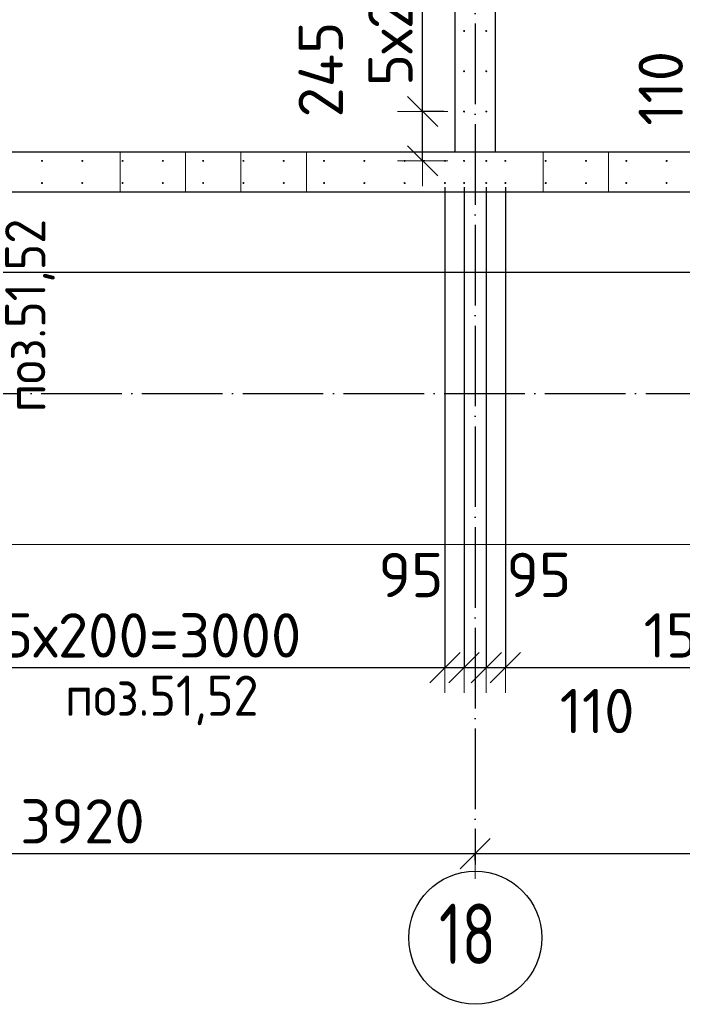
# Model space of a CAD drawing. Header units: millimetres. Extents: x 123094 to 184385, y 26948 to 48500.
# Tile 67 of 104: x 154600 to 157888, y 26967 to 31856. Entities that reach past the tile are written whole.
import ezdxf

# ---------------------------------------------------------------- set-up
doc = ezdxf.new("R2010")
doc.units = ezdxf.units.MM
doc.header["$PDMODE"] = 65
for name, pattern in [('______11', [500, 400, -50, 0, -50]), ('______2', [270, 200, -70]), ('______5', [1100, 800, -100, 100, -100])]:
    doc.linetypes.add(name, pattern=pattern)
for name, color, linetype, lineweight in [('Standard', 7, 'Continuous', 25), ('Арм.стержн. Выпуски', 180, 'Continuous', 35), ('Размерная линия_ общее', 7, 'Continuous', 13), ('Стена_ общее', 7, 'Continuous', 35), ('Фундамент_ общее', 7, 'Continuous', 35)]:
    doc.layers.add(name, color=color, linetype=linetype, lineweight=lineweight)
doc.layers.add('Осевая линия_ общее', color=7, linetype='______5', lineweight=13, true_color=0xa0a0a0)
doc.styles.add('ISOCPEUR', font='ISOCPEUR')
doc.dimstyles.new('DIMSTYLE_3', dxfattribs={"dimtxt": 220, "dimasz": 250, "dimexe": 0, "dimexo": 0, "dimgap": 110, "dimtad": 2, "dimdec": 0, "dimrnd": 5, "dimzin": 12, "dimdsep": 46, "dimtxsty": 'ISOCPEUR', "dimblk1": 'ALL_ML_STRICH', "dimblk2": 'ALL_ML_STRICH', "dimsah": 1, "dimcen": 0, "dimclrd": 7, "dimclre": 256, "dimclrt": 7, "dimadec": 0, "dimazin": 0, "dimtfac": 1, "dimtdec": 0, "dimtix": 1, "dimtmove": 2, "dimatfit": 3, "dimfxl": 0, "dimtzin": 0, "dimlwd": 0, "dimlwe": -3, "dimarcsym": 0})
doc.dimstyles.new('DIMSTYLE_5', dxfattribs={"dimtxt": 220, "dimasz": 250, "dimexe": 0, "dimexo": 0, "dimgap": 110, "dimtad": 2, "dimdec": 0, "dimrnd": 5, "dimzin": 12, "dimdsep": 46, "dimtxsty": 'ISOCPEUR', "dimblk1": 'ALL_ML_STRICH', "dimblk2": 'ALL_ML_STRICH', "dimsah": 1, "dimcen": 0, "dimclrd": 7, "dimclre": 256, "dimclrt": 7, "dimadec": 0, "dimazin": 0, "dimtfac": 1, "dimtdec": 0, "dimtix": 1, "dimtmove": 2, "dimatfit": 3, "dimfxl": 0, "dimtvp": 1.2, "dimtzin": 0, "dimlwd": 0, "dimlwe": -3, "dimarcsym": 0})
doc.dimstyles.new('DIMSTYLE_7', dxfattribs={"dimtxt": 220, "dimasz": 250, "dimexe": 0, "dimexo": 0, "dimgap": 110, "dimtad": 0, "dimdec": 0, "dimrnd": 5, "dimzin": 12, "dimdsep": 46, "dimtxsty": 'ISOCPEUR', "dimblk1": 'ALL_ML_STRICH', "dimblk2": 'ALL_ML_STRICH', "dimsah": 1, "dimcen": 0, "dimclrd": 7, "dimclre": 256, "dimclrt": 7, "dimadec": 0, "dimazin": 0, "dimtfac": 1, "dimtdec": 0, "dimtix": 1, "dimtmove": 2, "dimatfit": 3, "dimfxl": 0, "dimtvp": 1.2, "dimtzin": 0, "dimlwd": 0, "dimlwe": -3, "dimarcsym": 0})

# ---------------------------------------------------------------- blocks, each defined once
blk = doc.blocks.new('ALL_ML_STRICH')
at = {"color": 0, "linetype": 'ByBlock', "lineweight": -2}
for p, q in [((0, -0.5), (0, 0.5)), ((-0.3, -0.3), (0.3, 0.3)), ((-1, 0), (0.5, 0))]:
    blk.add_line(p, q, dxfattribs=at)
blk = doc.blocks.new('*D35')
at = {"layer": 'DEFPOINTS', "color": 7, "linetype": 'Continuous', "lineweight": 13, "transparency": 33554687}
for p in [(152940, 27715.7), (152940, 27662.1), (156860, 27662.1)]:
    blk.add_point(p, dxfattribs=at)
at = {"layer": 'Размерная линия_ общее', "color": 253, "linetype": 'Continuous', "lineweight": -2, "true_color": 0xa0a0a0, "transparency": 33554687}
for p, q in [((152940, 27682.1), (152940, 27715.7)), ((156860, 27682.1), (156860, 27715.7))]:
    blk.add_line(p, q, dxfattribs=at)
at = {"layer": 'Размерная линия_ общее', "color": 7, "linetype": 'Continuous', "lineweight": -2, "transparency": 33554687}
blk.add_line((152940, 27715.7), (156860, 27715.7), dxfattribs=at)
at = {"layer": 'Размерная линия_ общее', "color": 7, "linetype": 'Continuous', "lineweight": 13, "transparency": 33554687, "xscale": 250, "yscale": 250, "zscale": 250, "rotation": 180}
blk.add_blockref('ALL_ML_STRICH', (152940, 27715.7), dxfattribs=at)
at = {"layer": 'Размерная линия_ общее', "color": 7, "linetype": 'Continuous', "lineweight": 13, "transparency": 33554687, "xscale": 250, "yscale": 250, "zscale": 250}
blk.add_blockref('ALL_ML_STRICH', (156860, 27715.7), dxfattribs=at)
at = {"layer": 'Размерная линия_ общее', "color": 7, "linetype": 'Continuous', "lineweight": 13, "transparency": 33554687, "insert": (154911, 27875.7), "char_height": 220, "width": 880, "attachment_point": 5, "style": 'ISOCPEUR'}
blk.add_mtext('\\A1;{3920}', dxfattribs=at)
blk = doc.blocks.new('*D36')
at = {"layer": 'DEFPOINTS', "color": 7, "linetype": 'Continuous', "lineweight": 13, "transparency": 33554687}
for p in [(156860, 27715.7), (156860, 27662.1), (160780, 27662.1)]:
    blk.add_point(p, dxfattribs=at)
at = {"layer": 'Размерная линия_ общее', "color": 253, "linetype": 'Continuous', "lineweight": -2, "true_color": 0xa0a0a0, "transparency": 33554687}
for p, q in [((156860, 27682.1), (156860, 27715.7)), ((160780, 27682.1), (160780, 27715.7))]:
    blk.add_line(p, q, dxfattribs=at)
at = {"layer": 'Размерная линия_ общее', "color": 7, "linetype": 'Continuous', "lineweight": -2, "transparency": 33554687}
blk.add_line((156860, 27715.7), (160780, 27715.7), dxfattribs=at)
at = {"layer": 'Размерная линия_ общее', "color": 7, "linetype": 'Continuous', "lineweight": 13, "transparency": 33554687, "xscale": 250, "yscale": 250, "zscale": 250, "rotation": 180}
blk.add_blockref('ALL_ML_STRICH', (156860, 27715.7), dxfattribs=at)
at = {"layer": 'Размерная линия_ общее', "color": 7, "linetype": 'Continuous', "lineweight": 13, "transparency": 33554687, "xscale": 250, "yscale": 250, "zscale": 250}
blk.add_blockref('ALL_ML_STRICH', (160780, 27715.7), dxfattribs=at)
at = {"layer": 'Размерная линия_ общее', "color": 7, "linetype": 'Continuous', "lineweight": 13, "transparency": 33554687, "insert": (158831, 27875.7), "char_height": 220, "width": 880, "attachment_point": 5, "style": 'ISOCPEUR'}
blk.add_mtext('\\A1;{3920}', dxfattribs=at)
blk = doc.blocks.new('*D41')
at = {"layer": 'DEFPOINTS', "color": 7, "linetype": 'Continuous', "lineweight": 13, "transparency": 33554687}
for p in [(156805, 31400), (156599.3, 31155), (156710, 31155)]:
    blk.add_point(p, dxfattribs=at)
at = {"layer": 'Размерная линия_ общее', "color": 253, "linetype": 'Continuous', "lineweight": -2, "true_color": 0xa0a0a0, "transparency": 33554687}
for p, q in [((156705, 31400), (156599.3, 31400)), ((156610, 31155), (156599.3, 31155))]:
    blk.add_line(p, q, dxfattribs=at)
at = {"layer": 'Размерная линия_ общее', "color": 7, "linetype": 'Continuous', "lineweight": -2, "transparency": 33554687}
blk.add_line((156599.3, 31155), (156599.3, 31400), dxfattribs=at)
at = {"layer": 'Размерная линия_ общее', "color": 7, "linetype": 'Continuous', "lineweight": 13, "transparency": 33554687, "xscale": 250, "yscale": 250, "zscale": 250}
for p, rotation in [((156599.3, 31400), 90), ((156599.3, 31155), 270)]:
    blk.add_blockref('ALL_ML_STRICH', p, dxfattribs=dict(at, rotation=rotation))
at = {"layer": 'Размерная линия_ общее', "color": 7, "linetype": 'Continuous', "lineweight": 13, "transparency": 33554687, "insert": (156093.3, 31608.6), "char_height": 220, "width": 660, "attachment_point": 5, "rotation": 90, "style": 'ISOCPEUR'}
blk.add_mtext('\\A1;{245}', dxfattribs=at)
blk = doc.blocks.new('*D42')
at = {"layer": 'DEFPOINTS', "color": 7, "linetype": 'Continuous', "lineweight": 13, "transparency": 33554687}
for p in [(156805, 32400), (156599.3, 31400), (156805, 31400)]:
    blk.add_point(p, dxfattribs=at)
at = {"layer": 'Размерная линия_ общее', "color": 253, "linetype": 'Continuous', "lineweight": -2, "true_color": 0xa0a0a0, "transparency": 33554687}
for p, q in [((156705, 32400), (156599.3, 32400)), ((156705, 31400), (156599.3, 31400))]:
    blk.add_line(p, q, dxfattribs=at)
at = {"layer": 'Размерная линия_ общее', "color": 7, "linetype": 'Continuous', "lineweight": -2, "transparency": 33554687}
blk.add_line((156599.3, 31400), (156599.3, 32400), dxfattribs=at)
at = {"layer": 'Размерная линия_ общее', "color": 7, "linetype": 'Continuous', "lineweight": 13, "transparency": 33554687, "xscale": 250, "yscale": 250, "zscale": 250}
for p, rotation in [((156599.3, 32400), 90), ((156599.3, 31400), 270)]:
    blk.add_blockref('ALL_ML_STRICH', p, dxfattribs=dict(at, rotation=rotation))
at = {"layer": 'Размерная линия_ общее', "color": 7, "linetype": 'Continuous', "lineweight": 13, "transparency": 33554687, "insert": (156329.3, 31526), "char_height": 220, "width": 11, "attachment_point": 1, "rotation": 90, "line_spacing_factor": 0.60241, "style": 'ISOCPEUR'}
blk.add_mtext('5х200', dxfattribs=at)
blk = doc.blocks.new('*D118')
at = {"layer": 'DEFPOINTS', "color": 7, "linetype": 'Continuous', "lineweight": 13, "transparency": 33554687}
for p in [(158200.5, 31155), (158205.5, 31045), (158260.9, 31045)]:
    blk.add_point(p, dxfattribs=at)
at = {"layer": 'Размерная линия_ общее', "color": 253, "linetype": 'Continuous', "lineweight": -2, "true_color": 0xa0a0a0, "transparency": 33554687}
for p, q in [((158220.5, 31155), (158260.9, 31155)), ((158225.5, 31045), (158260.9, 31045))]:
    blk.add_line(p, q, dxfattribs=at)
at = {"layer": 'Размерная линия_ общее', "color": 7, "linetype": 'Continuous', "lineweight": -2, "transparency": 33554687}
blk.add_line((158260.9, 31045), (158260.9, 31155), dxfattribs=at)
at = {"layer": 'Размерная линия_ общее', "color": 7, "linetype": 'Continuous', "lineweight": 13, "transparency": 33554687, "xscale": 250, "yscale": 250, "zscale": 250}
for p, rotation in [((158260.9, 31045), 270), ((158260.9, 31155), 90)]:
    blk.add_blockref('ALL_ML_STRICH', p, dxfattribs=dict(at, rotation=rotation))
at = {"layer": 'Размерная линия_ общее', "color": 7, "linetype": 'Continuous', "lineweight": 13, "transparency": 33554687, "insert": (157781, 31515.2), "char_height": 220, "width": 660, "attachment_point": 5, "rotation": 90, "style": 'ISOCPEUR'}
blk.add_mtext('\\A1;{110}', dxfattribs=at)
blk = doc.blocks.new('*D360')
at = {"layer": 'DEFPOINTS', "color": 7, "linetype": 'Continuous', "lineweight": 13, "transparency": 33554687}
for p in [(153710, 31045), (156710, 31045), (153710, 28639)]:
    blk.add_point(p, dxfattribs=at)
at = {"layer": 'Размерная линия_ общее', "color": 253, "linetype": 'Continuous', "lineweight": -2, "true_color": 0xa0a0a0, "transparency": 33554687}
for p, q in [((153710, 31025), (153710, 28639)), ((156710, 31025), (156710, 28639))]:
    blk.add_line(p, q, dxfattribs=at)
at = {"layer": 'Размерная линия_ общее', "color": 7, "linetype": 'Continuous', "lineweight": -2, "transparency": 33554687}
blk.add_line((153710, 28639), (156710, 28639), dxfattribs=at)
at = {"layer": 'Размерная линия_ общее', "color": 7, "linetype": 'Continuous', "lineweight": 13, "transparency": 33554687, "xscale": 250, "yscale": 250, "zscale": 250, "rotation": 180}
blk.add_blockref('ALL_ML_STRICH', (153710, 28639), dxfattribs=at)
at = {"layer": 'Размерная линия_ общее', "color": 7, "linetype": 'Continuous', "lineweight": 13, "transparency": 33554687, "xscale": 250, "yscale": 250, "zscale": 250}
blk.add_blockref('ALL_ML_STRICH', (156710, 28639), dxfattribs=at)
at = {"layer": 'Размерная линия_ общее', "color": 7, "linetype": 'Continuous', "lineweight": 13, "transparency": 33554687, "insert": (154396, 28909), "char_height": 220, "width": 11, "attachment_point": 1, "line_spacing_factor": 0.60241, "style": 'ISOCPEUR'}
blk.add_mtext('15х200=3000', dxfattribs=at)
blk = doc.blocks.new('*D361')
at = {"layer": 'DEFPOINTS', "color": 7, "linetype": 'Continuous', "lineweight": 13, "transparency": 33554687}
for p in [(156710, 31045), (156805, 31045), (156710, 28639)]:
    blk.add_point(p, dxfattribs=at)
at = {"layer": 'Размерная линия_ общее', "color": 253, "linetype": 'Continuous', "lineweight": -2, "true_color": 0xa0a0a0, "transparency": 33554687}
for p, q in [((156710, 31025), (156710, 28639)), ((156805, 31025), (156805, 28639))]:
    blk.add_line(p, q, dxfattribs=at)
at = {"layer": 'Размерная линия_ общее', "color": 7, "linetype": 'Continuous', "lineweight": -2, "transparency": 33554687}
blk.add_line((156710, 28639), (156805, 28639), dxfattribs=at)
at = {"layer": 'Размерная линия_ общее', "color": 7, "linetype": 'Continuous', "lineweight": 13, "transparency": 33554687, "xscale": 250, "yscale": 250, "zscale": 250}
blk.add_blockref('ALL_ML_STRICH', (156805, 28639), dxfattribs=at)
at = {"layer": 'Размерная линия_ общее', "color": 7, "linetype": 'Continuous', "lineweight": 13, "transparency": 33554687, "xscale": 250, "yscale": 250, "zscale": 250, "rotation": 180}
blk.add_blockref('ALL_ML_STRICH', (156710, 28639), dxfattribs=at)
at = {"layer": 'Размерная линия_ общее', "color": 7, "linetype": 'Continuous', "lineweight": 13, "transparency": 33554687, "insert": (156541.1, 29098.7), "char_height": 220, "width": 440, "attachment_point": 5, "style": 'ISOCPEUR'}
blk.add_mtext('\\A1;{95}', dxfattribs=at)
blk = doc.blocks.new('*D362')
at = {"layer": 'DEFPOINTS', "color": 7, "linetype": 'Continuous', "lineweight": 13, "transparency": 33554687}
for p in [(156805, 31045), (156915, 31045), (156805, 28639)]:
    blk.add_point(p, dxfattribs=at)
at = {"layer": 'Размерная линия_ общее', "color": 253, "linetype": 'Continuous', "lineweight": -2, "true_color": 0xa0a0a0, "transparency": 33554687}
for p, q in [((156805, 31025), (156805, 28639)), ((156915, 31025), (156915, 28639))]:
    blk.add_line(p, q, dxfattribs=at)
at = {"layer": 'Размерная линия_ общее', "color": 7, "linetype": 'Continuous', "lineweight": -2, "transparency": 33554687}
blk.add_line((156805, 28639), (156915, 28639), dxfattribs=at)
at = {"layer": 'Размерная линия_ общее', "color": 7, "linetype": 'Continuous', "lineweight": 13, "transparency": 33554687, "xscale": 250, "yscale": 250, "zscale": 250}
blk.add_blockref('ALL_ML_STRICH', (156915, 28639), dxfattribs=at)
at = {"layer": 'Размерная линия_ общее', "color": 7, "linetype": 'Continuous', "lineweight": 13, "transparency": 33554687, "xscale": 250, "yscale": 250, "zscale": 250, "rotation": 180}
blk.add_blockref('ALL_ML_STRICH', (156805, 28639), dxfattribs=at)
at = {"layer": 'Размерная линия_ общее', "color": 7, "linetype": 'Continuous', "lineweight": 13, "transparency": 33554687, "insert": (157465.2, 28423.5), "char_height": 220, "width": 660, "attachment_point": 5, "style": 'ISOCPEUR'}
blk.add_mtext('\\A1;{110}', dxfattribs=at)
blk = doc.blocks.new('*D363')
at = {"layer": 'DEFPOINTS', "color": 7, "linetype": 'Continuous', "lineweight": 13, "transparency": 33554687}
for p in [(156915, 31045), (157010, 31045), (156915, 28639)]:
    blk.add_point(p, dxfattribs=at)
at = {"layer": 'Размерная линия_ общее', "color": 253, "linetype": 'Continuous', "lineweight": -2, "true_color": 0xa0a0a0, "transparency": 33554687}
for p, q in [((156915, 31025), (156915, 28639)), ((157010, 31025), (157010, 28639))]:
    blk.add_line(p, q, dxfattribs=at)
at = {"layer": 'Размерная линия_ общее', "color": 7, "linetype": 'Continuous', "lineweight": -2, "transparency": 33554687}
blk.add_line((156915, 28639), (157010, 28639), dxfattribs=at)
at = {"layer": 'Размерная линия_ общее', "color": 7, "linetype": 'Continuous', "lineweight": 13, "transparency": 33554687, "xscale": 250, "yscale": 250, "zscale": 250}
blk.add_blockref('ALL_ML_STRICH', (157010, 28639), dxfattribs=at)
at = {"layer": 'Размерная линия_ общее', "color": 7, "linetype": 'Continuous', "lineweight": 13, "transparency": 33554687, "xscale": 250, "yscale": 250, "zscale": 250, "rotation": 180}
blk.add_blockref('ALL_ML_STRICH', (156915, 28639), dxfattribs=at)
at = {"layer": 'Размерная линия_ общее', "color": 7, "linetype": 'Continuous', "lineweight": 13, "transparency": 33554687, "insert": (157176, 29099.3), "char_height": 220, "width": 440, "attachment_point": 5, "style": 'ISOCPEUR'}
blk.add_mtext('\\A1;{95}', dxfattribs=at)
blk = doc.blocks.new('*D364')
at = {"layer": 'DEFPOINTS', "color": 7, "linetype": 'Continuous', "lineweight": 13, "transparency": 33554687}
for p in [(157010, 31045), (160010, 31045), (157010, 28639)]:
    blk.add_point(p, dxfattribs=at)
at = {"layer": 'Размерная линия_ общее', "color": 253, "linetype": 'Continuous', "lineweight": -2, "true_color": 0xa0a0a0, "transparency": 33554687}
for p, q in [((157010, 31025), (157010, 28639)), ((160010, 31025), (160010, 28639))]:
    blk.add_line(p, q, dxfattribs=at)
at = {"layer": 'Размерная линия_ общее', "color": 7, "linetype": 'Continuous', "lineweight": -2, "transparency": 33554687}
blk.add_line((157010, 28639), (160010, 28639), dxfattribs=at)
at = {"layer": 'Размерная линия_ общее', "color": 7, "linetype": 'Continuous', "lineweight": 13, "transparency": 33554687, "xscale": 250, "yscale": 250, "zscale": 250, "rotation": 180}
blk.add_blockref('ALL_ML_STRICH', (157010, 28639), dxfattribs=at)
at = {"layer": 'Размерная линия_ общее', "color": 7, "linetype": 'Continuous', "lineweight": 13, "transparency": 33554687, "xscale": 250, "yscale": 250, "zscale": 250}
blk.add_blockref('ALL_ML_STRICH', (160010, 28639), dxfattribs=at)
at = {"layer": 'Размерная линия_ общее', "color": 7, "linetype": 'Continuous', "lineweight": 13, "transparency": 33554687, "insert": (157696, 28909), "char_height": 220, "width": 11, "attachment_point": 1, "line_spacing_factor": 0.60241, "style": 'ISOCPEUR'}
blk.add_mtext('15х200=3000', dxfattribs=at)

msp = doc.modelspace()

# ---------------------------------------------------------------- hatches: boundary and pattern name
at = {"layer": 'Арм.стержн. Выпуски', "linetype": 'Continuous', "lineweight": 35, "transparency": 33554687}
for points in [[(156810, 31800), (156809.6, 31801.9), (156808.5, 31803.5), (156806.9, 31804.6), (156805, 31805), (156803.1, 31804.6), (156801.5, 31803.5), (156800.4, 31801.9), (156800, 31800), (156800.4, 31798.1), (156801.5, 31796.5), (156803.1, 31795.4), (156805, 31795), (156806.9, 31795.4), (156808.5, 31796.5), (156809.6, 31798.1)], [(156920, 31800), (156919.6, 31801.9), (156918.5, 31803.5), (156916.9, 31804.6), (156915, 31805), (156913.1, 31804.6), (156911.5, 31803.5), (156910.4, 31801.9), (156910, 31800), (156910.4, 31798.1), (156911.5, 31796.5), (156913.1, 31795.4), (156915, 31795), (156916.9, 31795.4), (156918.5, 31796.5), (156919.6, 31798.1)], [(156810, 31600), (156809.6, 31601.9), (156808.5, 31603.5), (156806.9, 31604.6), (156805, 31605), (156803.1, 31604.6), (156801.5, 31603.5), (156800.4, 31601.9), (156800, 31600), (156800.4, 31598.1), (156801.5, 31596.5), (156803.1, 31595.4), (156805, 31595), (156806.9, 31595.4), (156808.5, 31596.5), (156809.6, 31598.1)], [(156920, 31600), (156919.6, 31601.9), (156918.5, 31603.5), (156916.9, 31604.6), (156915, 31605), (156913.1, 31604.6), (156911.5, 31603.5), (156910.4, 31601.9), (156910, 31600), (156910.4, 31598.1), (156911.5, 31596.5), (156913.1, 31595.4), (156915, 31595), (156916.9, 31595.4), (156918.5, 31596.5), (156919.6, 31598.1)], [(156810, 31400), (156809.6, 31401.9), (156808.5, 31403.5), (156806.9, 31404.6), (156805, 31405), (156803.1, 31404.6), (156801.5, 31403.5), (156800.4, 31401.9), (156800, 31400), (156800.4, 31398.1), (156801.5, 31396.5), (156803.1, 31395.4), (156805, 31395), (156806.9, 31395.4), (156808.5, 31396.5), (156809.6, 31398.1)], [(156920, 31400), (156919.6, 31401.9), (156918.5, 31403.5), (156916.9, 31404.6), (156915, 31405), (156913.1, 31404.6), (156911.5, 31403.5), (156910.4, 31401.9), (156910, 31400), (156910.4, 31398.1), (156911.5, 31396.5), (156913.1, 31395.4), (156915, 31395), (156916.9, 31395.4), (156918.5, 31396.5), (156919.6, 31398.1)], [(154715, 31155), (154714.6, 31156.9), (154713.5, 31158.5), (154711.9, 31159.6), (154710, 31160), (154708.1, 31159.6), (154706.5, 31158.5), (154705.4, 31156.9), (154705, 31155), (154705.4, 31153.1), (154706.5, 31151.5), (154708.1, 31150.4), (154710, 31150), (154711.9, 31150.4), (154713.5, 31151.5), (154714.6, 31153.1)], [(154915, 31155), (154914.6, 31156.9), (154913.5, 31158.5), (154911.9, 31159.6), (154910, 31160), (154908.1, 31159.6), (154906.5, 31158.5), (154905.4, 31156.9), (154905, 31155), (154905.4, 31153.1), (154906.5, 31151.5), (154908.1, 31150.4), (154910, 31150), (154911.9, 31150.4), (154913.5, 31151.5), (154914.6, 31153.1)], [(155115, 31155), (155114.6, 31156.9), (155113.5, 31158.5), (155111.9, 31159.6), (155110, 31160), (155108.1, 31159.6), (155106.5, 31158.5), (155105.4, 31156.9), (155105, 31155), (155105.4, 31153.1), (155106.5, 31151.5), (155108.1, 31150.4), (155110, 31150), (155111.9, 31150.4), (155113.5, 31151.5), (155114.6, 31153.1)], [(155315, 31155), (155314.6, 31156.9), (155313.5, 31158.5), (155311.9, 31159.6), (155310, 31160), (155308.1, 31159.6), (155306.5, 31158.5), (155305.4, 31156.9), (155305, 31155), (155305.4, 31153.1), (155306.5, 31151.5), (155308.1, 31150.4), (155310, 31150), (155311.9, 31150.4), (155313.5, 31151.5), (155314.6, 31153.1)], [(155515, 31155), (155514.6, 31156.9), (155513.5, 31158.5), (155511.9, 31159.6), (155510, 31160), (155508.1, 31159.6), (155506.5, 31158.5), (155505.4, 31156.9), (155505, 31155), (155505.4, 31153.1), (155506.5, 31151.5), (155508.1, 31150.4), (155510, 31150), (155511.9, 31150.4), (155513.5, 31151.5), (155514.6, 31153.1)], [(155715, 31155), (155714.6, 31156.9), (155713.5, 31158.5), (155711.9, 31159.6), (155710, 31160), (155708.1, 31159.6), (155706.5, 31158.5), (155705.4, 31156.9), (155705, 31155), (155705.4, 31153.1), (155706.5, 31151.5), (155708.1, 31150.4), (155710, 31150), (155711.9, 31150.4), (155713.5, 31151.5), (155714.6, 31153.1)], [(155915, 31155), (155914.6, 31156.9), (155913.5, 31158.5), (155911.9, 31159.6), (155910, 31160), (155908.1, 31159.6), (155906.5, 31158.5), (155905.4, 31156.9), (155905, 31155), (155905.4, 31153.1), (155906.5, 31151.5), (155908.1, 31150.4), (155910, 31150), (155911.9, 31150.4), (155913.5, 31151.5), (155914.6, 31153.1)], [(156115, 31155), (156114.6, 31156.9), (156113.5, 31158.5), (156111.9, 31159.6), (156110, 31160), (156108.1, 31159.6), (156106.5, 31158.5), (156105.4, 31156.9), (156105, 31155), (156105.4, 31153.1), (156106.5, 31151.5), (156108.1, 31150.4), (156110, 31150), (156111.9, 31150.4), (156113.5, 31151.5), (156114.6, 31153.1)], [(156315, 31155), (156314.6, 31156.9), (156313.5, 31158.5), (156311.9, 31159.6), (156310, 31160), (156308.1, 31159.6), (156306.5, 31158.5), (156305.4, 31156.9), (156305, 31155), (156305.4, 31153.1), (156306.5, 31151.5), (156308.1, 31150.4), (156310, 31150), (156311.9, 31150.4), (156313.5, 31151.5), (156314.6, 31153.1)], [(156515, 31155), (156514.6, 31156.9), (156513.5, 31158.5), (156511.9, 31159.6), (156510, 31160), (156508.1, 31159.6), (156506.5, 31158.5), (156505.4, 31156.9), (156505, 31155), (156505.4, 31153.1), (156506.5, 31151.5), (156508.1, 31150.4), (156510, 31150), (156511.9, 31150.4), (156513.5, 31151.5), (156514.6, 31153.1)], [(156715, 31155), (156714.6, 31156.9), (156713.5, 31158.5), (156711.9, 31159.6), (156710, 31160), (156708.1, 31159.6), (156706.5, 31158.5), (156705.4, 31156.9), (156705, 31155), (156705.4, 31153.1), (156706.5, 31151.5), (156708.1, 31150.4), (156710, 31150), (156711.9, 31150.4), (156713.5, 31151.5), (156714.6, 31153.1)], [(156810, 31155), (156809.6, 31156.9), (156808.5, 31158.5), (156806.9, 31159.6), (156805, 31160), (156803.1, 31159.6), (156801.5, 31158.5), (156800.4, 31156.9), (156800, 31155), (156800.4, 31153.1), (156801.5, 31151.5), (156803.1, 31150.4), (156805, 31150), (156806.9, 31150.4), (156808.5, 31151.5), (156809.6, 31153.1)], [(156920, 31155), (156919.6, 31156.9), (156918.5, 31158.5), (156916.9, 31159.6), (156915, 31160), (156913.1, 31159.6), (156911.5, 31158.5), (156910.4, 31156.9), (156910, 31155), (156910.4, 31153.1), (156911.5, 31151.5), (156913.1, 31150.4), (156915, 31150), (156916.9, 31150.4), (156918.5, 31151.5), (156919.6, 31153.1)], [(157015, 31155), (157014.6, 31156.9), (157013.5, 31158.5), (157011.9, 31159.6), (157010, 31160), (157008.1, 31159.6), (157006.5, 31158.5), (157005.4, 31156.9), (157005, 31155), (157005.4, 31153.1), (157006.5, 31151.5), (157008.1, 31150.4), (157010, 31150), (157011.9, 31150.4), (157013.5, 31151.5), (157014.6, 31153.1)], [(157215, 31155), (157214.6, 31156.9), (157213.5, 31158.5), (157211.9, 31159.6), (157210, 31160), (157208.1, 31159.6), (157206.5, 31158.5), (157205.4, 31156.9), (157205, 31155), (157205.4, 31153.1), (157206.5, 31151.5), (157208.1, 31150.4), (157210, 31150), (157211.9, 31150.4), (157213.5, 31151.5), (157214.6, 31153.1)], [(157415, 31155), (157414.6, 31156.9), (157413.5, 31158.5), (157411.9, 31159.6), (157410, 31160), (157408.1, 31159.6), (157406.5, 31158.5), (157405.4, 31156.9), (157405, 31155), (157405.4, 31153.1), (157406.5, 31151.5), (157408.1, 31150.4), (157410, 31150), (157411.9, 31150.4), (157413.5, 31151.5), (157414.6, 31153.1)], [(157615, 31155), (157614.6, 31156.9), (157613.5, 31158.5), (157611.9, 31159.6), (157610, 31160), (157608.1, 31159.6), (157606.5, 31158.5), (157605.4, 31156.9), (157605, 31155), (157605.4, 31153.1), (157606.5, 31151.5), (157608.1, 31150.4), (157610, 31150), (157611.9, 31150.4), (157613.5, 31151.5), (157614.6, 31153.1)], [(157815, 31155), (157814.6, 31156.9), (157813.5, 31158.5), (157811.9, 31159.6), (157810, 31160), (157808.1, 31159.6), (157806.5, 31158.5), (157805.4, 31156.9), (157805, 31155), (157805.4, 31153.1), (157806.5, 31151.5), (157808.1, 31150.4), (157810, 31150), (157811.9, 31150.4), (157813.5, 31151.5), (157814.6, 31153.1)], [(154715, 31045), (154714.6, 31046.9), (154713.5, 31048.5), (154711.9, 31049.6), (154710, 31050), (154708.1, 31049.6), (154706.5, 31048.5), (154705.4, 31046.9), (154705, 31045), (154705.4, 31043.1), (154706.5, 31041.5), (154708.1, 31040.4), (154710, 31040), (154711.9, 31040.4), (154713.5, 31041.5), (154714.6, 31043.1)], [(154915, 31045), (154914.6, 31046.9), (154913.5, 31048.5), (154911.9, 31049.6), (154910, 31050), (154908.1, 31049.6), (154906.5, 31048.5), (154905.4, 31046.9), (154905, 31045), (154905.4, 31043.1), (154906.5, 31041.5), (154908.1, 31040.4), (154910, 31040), (154911.9, 31040.4), (154913.5, 31041.5), (154914.6, 31043.1)], [(155115, 31045), (155114.6, 31046.9), (155113.5, 31048.5), (155111.9, 31049.6), (155110, 31050), (155108.1, 31049.6), (155106.5, 31048.5), (155105.4, 31046.9), (155105, 31045), (155105.4, 31043.1), (155106.5, 31041.5), (155108.1, 31040.4), (155110, 31040), (155111.9, 31040.4), (155113.5, 31041.5), (155114.6, 31043.1)], [(155315, 31045), (155314.6, 31046.9), (155313.5, 31048.5), (155311.9, 31049.6), (155310, 31050), (155308.1, 31049.6), (155306.5, 31048.5), (155305.4, 31046.9), (155305, 31045), (155305.4, 31043.1), (155306.5, 31041.5), (155308.1, 31040.4), (155310, 31040), (155311.9, 31040.4), (155313.5, 31041.5), (155314.6, 31043.1)], [(155515, 31045), (155514.6, 31046.9), (155513.5, 31048.5), (155511.9, 31049.6), (155510, 31050), (155508.1, 31049.6), (155506.5, 31048.5), (155505.4, 31046.9), (155505, 31045), (155505.4, 31043.1), (155506.5, 31041.5), (155508.1, 31040.4), (155510, 31040), (155511.9, 31040.4), (155513.5, 31041.5), (155514.6, 31043.1)], [(155715, 31045), (155714.6, 31046.9), (155713.5, 31048.5), (155711.9, 31049.6), (155710, 31050), (155708.1, 31049.6), (155706.5, 31048.5), (155705.4, 31046.9), (155705, 31045), (155705.4, 31043.1), (155706.5, 31041.5), (155708.1, 31040.4), (155710, 31040), (155711.9, 31040.4), (155713.5, 31041.5), (155714.6, 31043.1)], [(155915, 31045), (155914.6, 31046.9), (155913.5, 31048.5), (155911.9, 31049.6), (155910, 31050), (155908.1, 31049.6), (155906.5, 31048.5), (155905.4, 31046.9), (155905, 31045), (155905.4, 31043.1), (155906.5, 31041.5), (155908.1, 31040.4), (155910, 31040), (155911.9, 31040.4), (155913.5, 31041.5), (155914.6, 31043.1)], [(156115, 31045), (156114.6, 31046.9), (156113.5, 31048.5), (156111.9, 31049.6), (156110, 31050), (156108.1, 31049.6), (156106.5, 31048.5), (156105.4, 31046.9), (156105, 31045), (156105.4, 31043.1), (156106.5, 31041.5), (156108.1, 31040.4), (156110, 31040), (156111.9, 31040.4), (156113.5, 31041.5), (156114.6, 31043.1)], [(156315, 31045), (156314.6, 31046.9), (156313.5, 31048.5), (156311.9, 31049.6), (156310, 31050), (156308.1, 31049.6), (156306.5, 31048.5), (156305.4, 31046.9), (156305, 31045), (156305.4, 31043.1), (156306.5, 31041.5), (156308.1, 31040.4), (156310, 31040), (156311.9, 31040.4), (156313.5, 31041.5), (156314.6, 31043.1)], [(156515, 31045), (156514.6, 31046.9), (156513.5, 31048.5), (156511.9, 31049.6), (156510, 31050), (156508.1, 31049.6), (156506.5, 31048.5), (156505.4, 31046.9), (156505, 31045), (156505.4, 31043.1), (156506.5, 31041.5), (156508.1, 31040.4), (156510, 31040), (156511.9, 31040.4), (156513.5, 31041.5), (156514.6, 31043.1)], [(156715, 31045), (156714.6, 31046.9), (156713.5, 31048.5), (156711.9, 31049.6), (156710, 31050), (156708.1, 31049.6), (156706.5, 31048.5), (156705.4, 31046.9), (156705, 31045), (156705.4, 31043.1), (156706.5, 31041.5), (156708.1, 31040.4), (156710, 31040), (156711.9, 31040.4), (156713.5, 31041.5), (156714.6, 31043.1)], [(156810, 31045), (156809.6, 31046.9), (156808.5, 31048.5), (156806.9, 31049.6), (156805, 31050), (156803.1, 31049.6), (156801.5, 31048.5), (156800.4, 31046.9), (156800, 31045), (156800.4, 31043.1), (156801.5, 31041.5), (156803.1, 31040.4), (156805, 31040), (156806.9, 31040.4), (156808.5, 31041.5), (156809.6, 31043.1)], [(156920, 31045), (156919.6, 31046.9), (156918.5, 31048.5), (156916.9, 31049.6), (156915, 31050), (156913.1, 31049.6), (156911.5, 31048.5), (156910.4, 31046.9), (156910, 31045), (156910.4, 31043.1), (156911.5, 31041.5), (156913.1, 31040.4), (156915, 31040), (156916.9, 31040.4), (156918.5, 31041.5), (156919.6, 31043.1)], [(157015, 31045), (157014.6, 31046.9), (157013.5, 31048.5), (157011.9, 31049.6), (157010, 31050), (157008.1, 31049.6), (157006.5, 31048.5), (157005.4, 31046.9), (157005, 31045), (157005.4, 31043.1), (157006.5, 31041.5), (157008.1, 31040.4), (157010, 31040), (157011.9, 31040.4), (157013.5, 31041.5), (157014.6, 31043.1)], [(157215, 31045), (157214.6, 31046.9), (157213.5, 31048.5), (157211.9, 31049.6), (157210, 31050), (157208.1, 31049.6), (157206.5, 31048.5), (157205.4, 31046.9), (157205, 31045), (157205.4, 31043.1), (157206.5, 31041.5), (157208.1, 31040.4), (157210, 31040), (157211.9, 31040.4), (157213.5, 31041.5), (157214.6, 31043.1)], [(157415, 31045), (157414.6, 31046.9), (157413.5, 31048.5), (157411.9, 31049.6), (157410, 31050), (157408.1, 31049.6), (157406.5, 31048.5), (157405.4, 31046.9), (157405, 31045), (157405.4, 31043.1), (157406.5, 31041.5), (157408.1, 31040.4), (157410, 31040), (157411.9, 31040.4), (157413.5, 31041.5), (157414.6, 31043.1)], [(157615, 31045), (157614.6, 31046.9), (157613.5, 31048.5), (157611.9, 31049.6), (157610, 31050), (157608.1, 31049.6), (157606.5, 31048.5), (157605.4, 31046.9), (157605, 31045), (157605.4, 31043.1), (157606.5, 31041.5), (157608.1, 31040.4), (157610, 31040), (157611.9, 31040.4), (157613.5, 31041.5), (157614.6, 31043.1)], [(157815, 31045), (157814.6, 31046.9), (157813.5, 31048.5), (157811.9, 31049.6), (157810, 31050), (157808.1, 31049.6), (157806.5, 31048.5), (157805.4, 31046.9), (157805, 31045), (157805.4, 31043.1), (157806.5, 31041.5), (157808.1, 31040.4), (157810, 31040), (157811.9, 31040.4), (157813.5, 31041.5), (157814.6, 31043.1)]]:
    msp.add_hatch(color=4, dxfattribs=at).paths.add_polyline_path(points)

# ---------------------------------------------------------------- linework, layer by layer
at = {"layer": 'Standard', "color": 7, "linetype": 'Continuous', "lineweight": 13, "transparency": 33554687}
msp.add_lwpolyline([(125100, 29250), (167980, 29250), (167980, 48500), (125100, 48500), (125100, 29250)], dxfattribs=at)
at = {"layer": 'Осевая линия_ общее', "color": 253, "linetype": '______11', "lineweight": -3, "true_color": 0xa0a0a0, "transparency": 33554687}
for p, q in [((156860, 46340), (156860, 27662.1)), ((125200, 31200), (169325.4, 31200)), ((125200, 30000), (169325.4, 30000))]:
    msp.add_line(p, q, dxfattribs=at)
at = {"layer": 'Осевая линия_ общее', "color": 7, "linetype": 'Continuous', "lineweight": -3, "transparency": 33554687}
msp.add_circle((156860.4, 27297.6), 330.4, dxfattribs=at)
at = {"layer": 'Стена_ общее', "color": 7, "linetype": 'Continuous', "lineweight": 25, "transparency": 33554687}
for p, q in [((156760, 31200), (156760, 32450)), ((156760, 31200), (156760, 32450)), ((156960, 32450), (156960, 31200)), ((156960, 32450), (156960, 31200)), ((153660, 31200), (156760, 31200)), ((153660, 31200), (156760, 31200)), ((156960, 31200), (160260, 31200)), ((156960, 31200), (160260, 31200)), ((160060, 31000), (153660, 31000)), ((160060, 31000), (153660, 31000))]:
    msp.add_line(p, q, dxfattribs=at)
at = {"layer": 'Стена_ общее', "color": 253, "linetype": '______2', "lineweight": 18, "true_color": 0xababab, "transparency": 33554687}
for p, q in [((155097.5, 31200), (155097.5, 31000)), ((155097.5, 31200), (155097.5, 31000)), ((155422.5, 31000), (155422.5, 31200)), ((155697.5, 31200), (155422.5, 31200)), ((155422.5, 31000), (155422.5, 31200)), ((155697.5, 31200), (155422.5, 31200)), ((155697.5, 31200), (155697.5, 31000)), ((155697.5, 31200), (155697.5, 31000)), ((156022.5, 31000), (156022.5, 31200)), ((156022.5, 31000), (156022.5, 31200)), ((157197.5, 31200), (157197.5, 31000)), ((157197.5, 31200), (157197.5, 31000)), ((157522.5, 31000), (157522.5, 31200)), ((157522.5, 31000), (157522.5, 31200))]:
    msp.add_line(p, q, dxfattribs=at)
at = {"layer": 'Фундамент_ общее', "color": 7, "lineweight": 25, "transparency": 33554687}
msp.add_line((159660, 30600), (154060, 30600), dxfattribs=at)
at = {"layer": 'Фундамент_ общее', "color": 7, "linetype": 'Continuous', "lineweight": 25, "transparency": 33554687}
msp.add_line((159660, 30600), (154060, 30600), dxfattribs=at)

# ---------------------------------------------------------------- texts
at = {"layer": 'Standard', "color": 7, "linetype": 'Continuous', "lineweight": 13, "transparency": 33554687, "insert": (154773.8, 29906.9), "char_height": 200, "width": 1048.166, "attachment_point": 7, "rotation": 90, "style": 'ISOCPEUR'}
msp.add_mtext('\\A1;{\\fISOCPEUR|i0|b0;\\H200.000000;\\W0.909091;\\C7;поз.51,52}\\P', dxfattribs=at)
at = {"layer": 'Standard', "color": 7, "linetype": 'Continuous', "lineweight": 13, "transparency": 33554687, "insert": (154824.1, 28353), "char_height": 200, "width": 1048.166, "attachment_point": 7, "style": 'ISOCPEUR'}
msp.add_mtext('\\A1;{\\fISOCPEUR|i0|b0;\\H200.000000;\\W0.909091;\\C7;поз.51,52}\\P', dxfattribs=at)
at = {"layer": 'Осевая линия_ общее', "color": 7, "linetype": 'Continuous', "lineweight": -3, "transparency": 33554687, "insert": (156680.4, 27167.1), "char_height": 300, "width": 472.281, "attachment_point": 7, "style": 'ISOCPEUR'}
msp.add_mtext('\\W0.75;18', dxfattribs=at)

# ---------------------------------------------------------------- dimensions: what is measured, and where the dimension line sits
at = {"layer": 'Размерная линия_ общее', "color": 7, "linetype": 'Continuous', "lineweight": 13, "transparency": 33554687}
dim = msp.add_linear_dim(base=(156599.3, 32400), p1=(156705, 31400), p2=(156705, 32400), angle=90, text='5х200', dimstyle='DIMSTYLE_3', override={"dimpost": '<>', "dimclrd": 7, "dimclre": 253, "dimclrt": 7, "dimlwd": 0, "dimlwe": 65533}, dxfattribs=at)
dim.commit()
dim.dimension.update_dxf_attribs({"geometry": '*D42', "text_midpoint": (156489.3, 31900), "dimtype": 160})
for base, p1, p2, picture, middle in [((156599.3, 31400), (156610, 31155), (156705, 31400), '*D41', (156093.3, 31608.6)), ((158260.9, 31155), (158225.5, 31045), (158220.5, 31155), '*D118', (157781, 31515.2))]:
    dim = msp.add_linear_dim(base=base, p1=p1, p2=p2, angle=90, dimstyle='DIMSTYLE_5', override={"dimpost": '<>', "dimclrd": 7, "dimclre": 253, "dimclrt": 7, "dimlwd": 0, "dimlwe": 65533}, dxfattribs=at)
    dim.commit()
    dim.dimension.update_dxf_attribs({"geometry": picture, "text_midpoint": middle, "dimtype": 160})
for base, p1, p2, picture, middle in [((156710, 28639), (153710, 31025), (156710, 31025), '*D360', (155210, 28749)), ((160010, 28639), (157010, 31025), (160010, 31025), '*D364', (158510, 28749))]:
    dim = msp.add_linear_dim(base=base, p1=p1, p2=p2, text='15х200=3000', dimstyle='DIMSTYLE_3', override={"dimpost": '<>', "dimclrd": 7, "dimclre": 253, "dimclrt": 7, "dimlwd": 0, "dimlwe": 65533}, dxfattribs=at)
    dim.commit()
    dim.dimension.update_dxf_attribs({"geometry": picture, "text_midpoint": middle, "dimtype": 160})
for base, p1, p2, dimstyle, picture, middle in [((156805, 28639), (156710, 31025), (156805, 31025), 'DIMSTYLE_5', '*D361', (156541.1, 29098.7)), ((156915, 28639), (156805, 31025), (156915, 31025), 'DIMSTYLE_7', '*D362', (157465.2, 28423.5)), ((157010, 28639), (156915, 31025), (157010, 31025), 'DIMSTYLE_5', '*D363', (157176, 29099.3)), ((156860, 27715.7), (152940, 27682.1), (156860, 27682.1), 'DIMSTYLE_3', '*D35', (154911, 27875.7)), ((160780, 27715.7), (156860, 27682.1), (160780, 27682.1), 'DIMSTYLE_3', '*D36', (158831, 27875.7))]:
    dim = msp.add_linear_dim(base=base, p1=p1, p2=p2, dimstyle=dimstyle, override={"dimpost": '<>', "dimclrd": 7, "dimclre": 253, "dimclrt": 7, "dimlwd": 0, "dimlwe": 65533}, dxfattribs=at)
    dim.commit()
    dim.dimension.update_dxf_attribs({"geometry": picture, "text_midpoint": middle, "dimtype": 160})

doc.saveas('drawing.dxf')
